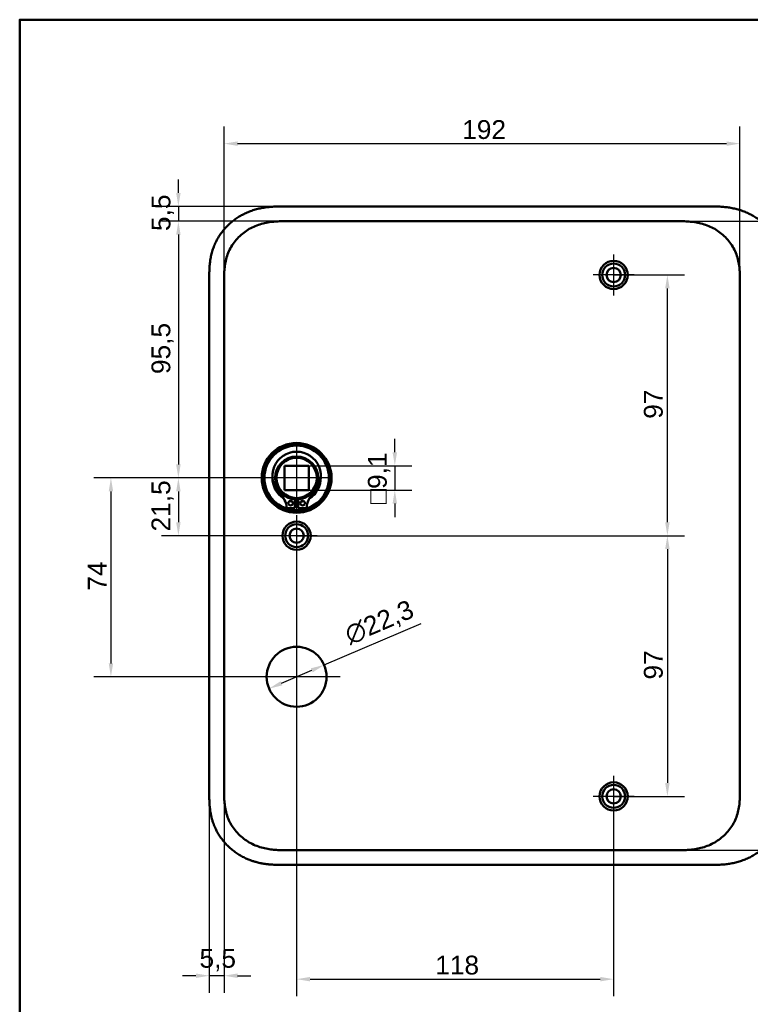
# Model space of a CAD drawing. Header units: millimetres. Extents: x 20 to 833, y 20 to 574.
# Tile 9 of 20: x 20 to 292, y 208 to 574. Entities that reach past the tile are written whole.
import ezdxf

# ---------------------------------------------------------------- set-up
doc = ezdxf.new("R2010")
doc.units = ezdxf.units.MM
doc.header["$LTSCALE"] = 2
for name, color, linetype, lineweight in [('Bemaßungen(DIN)', 7, 'Continuous', 25), ('Mittelpunktmarkierung(DIN)', 7, 'Continuous', 25), ('Sichtbare Kanten(DIN)', 7, 'Continuous', 50), ('Skizziergeometrie(DIN)', 7, 'Continuous', 50)]:
    doc.layers.add(name, color=color, linetype=linetype, lineweight=lineweight)
doc.styles.add('STANDARD-DIN~0', font='arial.ttf')
doc.dimstyles.new('CAD-LAN', dxfattribs={"dimscale": 2, "dimtxt": 3.5, "dimasz": 2.5, "dimexe": 3.175, "dimexo": 0, "dimgap": 0.8, "dimtad": 1, "dimrnd": 1e-08, "dimtxsty": 'STANDARD-DIN~0', "dimcen": 0.09, "dimdle": 10, "dimclrd": 250, "dimclre": 250, "dimclrt": 250, "dimadec": 0, "dimazin": 2, "dimtfac": 1, "dimtmove": 0, "dimatfit": 3, "dimfxl": 1, "dimtolj": 1, "dimtzin": 0, "dimlwd": 25, "dimlwe": 25, "dimarcsym": 0})

# ---------------------------------------------------------------- blocks, each defined once
blk = doc.blocks.new('Ränder Standardrahmen')
at = {"layer": 'Skizziergeometrie(DIN)', "flags": 128}
blk.add_lwpolyline([(10, 10), (10, 287), (410, 287), (410, 10), (10, 10)], dxfattribs=at)
blk = doc.blocks.new('*D8')
at = {"layer": 'Bemaßungen(DIN)', "color": 250, "linetype": 'Continuous', "lineweight": 25, "true_color": 0x3f3f3f, "transparency": 16777216}
for p, q in [((119.61, 499.02), (72.72, 499.02)), ((79.07, 494.02), (79.07, 408.52)), ((123.07, 403.52), (72.72, 403.52))]:
    blk.add_line(p, q, dxfattribs=at)
at = {"layer": 'Bemaßungen(DIN)', "color": 250, "linetype": 'Continuous', "true_color": 0x3f3f3f, "transparency": 16777216}
for points in [[(78.23, 494.02), (79.9, 494.02), (79.07, 499.02)], [(78.23, 408.52), (79.9, 408.52), (79.07, 403.52)]]:
    blk.add_solid(points, dxfattribs=at)
at = {"layer": 'Defpoints', "color": 0, "linetype": 'Continuous', "transparency": 16777216}
for p in [(119.61, 499.02), (79.07, 403.52), (123.07, 403.52)]:
    blk.add_point(p, dxfattribs=at)
at = {"layer": 'Bemaßungen(DIN)', "color": 250, "linetype": 'Continuous', "lineweight": 25, "true_color": 0x3f3f3f, "transparency": 16777216, "insert": (69.05, 442.15), "char_height": 7, "attachment_point": 1, "rotation": 90, "style": 'STANDARD-DIN~0'}
blk.add_mtext('\\A1;95,5', dxfattribs=at)
blk = doc.blocks.new('*D9')
at = {"layer": 'Bemaßungen(DIN)', "color": 250, "linetype": 'Continuous', "lineweight": 25, "true_color": 0x3f3f3f, "transparency": 16777216}
for p, q in [((123.07, 403.52), (72.72, 403.52)), ((79.07, 398.52), (79.07, 387.02)), ((123.07, 382.02), (72.72, 382.02))]:
    blk.add_line(p, q, dxfattribs=at)
at = {"layer": 'Bemaßungen(DIN)', "color": 250, "linetype": 'Continuous', "true_color": 0x3f3f3f, "transparency": 16777216}
for points in [[(78.23, 398.52), (79.9, 398.52), (79.07, 403.52)], [(78.23, 387.02), (79.9, 387.02), (79.07, 382.02)]]:
    blk.add_solid(points, dxfattribs=at)
at = {"layer": 'Defpoints', "color": 0, "linetype": 'Continuous', "transparency": 16777216}
for p in [(123.07, 403.52), (79.07, 382.02), (123.07, 382.02)]:
    blk.add_point(p, dxfattribs=at)
at = {"layer": 'Bemaßungen(DIN)', "color": 250, "linetype": 'Continuous', "lineweight": 25, "true_color": 0x3f3f3f, "transparency": 16777216, "insert": (69.05, 383.59), "char_height": 7, "attachment_point": 1, "rotation": 90, "style": 'STANDARD-DIN~0'}
blk.add_mtext('\\A1;21,5', dxfattribs=at)
blk = doc.blocks.new('*D10')
at = {"layer": 'Bemaßungen(DIN)', "color": 250, "linetype": 'Continuous', "lineweight": 25, "true_color": 0x3f3f3f, "transparency": 16777216}
for p, q in [((123.07, 403.52), (47.61, 403.52)), ((53.96, 398.52), (53.96, 334.52)), ((123.07, 329.52), (47.61, 329.52))]:
    blk.add_line(p, q, dxfattribs=at)
at = {"layer": 'Bemaßungen(DIN)', "color": 250, "linetype": 'Continuous', "true_color": 0x3f3f3f, "transparency": 16777216}
for points in [[(53.13, 398.52), (54.8, 398.52), (53.96, 403.52)], [(53.13, 334.52), (54.8, 334.52), (53.96, 329.52)]]:
    blk.add_solid(points, dxfattribs=at)
at = {"layer": 'Defpoints', "color": 0, "linetype": 'Continuous', "transparency": 16777216}
for p in [(123.07, 403.52), (53.96, 329.52), (123.07, 329.52)]:
    blk.add_point(p, dxfattribs=at)
at = {"layer": 'Bemaßungen(DIN)', "color": 250, "linetype": 'Continuous', "lineweight": 25, "true_color": 0x3f3f3f, "transparency": 16777216, "insert": (45.36, 361.55), "char_height": 7, "attachment_point": 1, "rotation": 90, "style": 'STANDARD-DIN~0'}
blk.add_mtext('\\A1;74', dxfattribs=at)
blk = doc.blocks.new('*D11')
at = {"layer": 'Bemaßungen(DIN)', "color": 250, "linetype": 'Continuous', "lineweight": 25, "true_color": 0x3f3f3f, "transparency": 16777216}
for p, q in [((79.07, 509.52), (79.07, 514.52)), ((118.61, 504.52), (72.72, 504.52)), ((79.07, 504.52), (79.07, 499.02)), ((119.61, 499.02), (72.72, 499.02)), ((79.07, 494.02), (79.07, 489.02))]:
    blk.add_line(p, q, dxfattribs=at)
at = {"layer": 'Bemaßungen(DIN)', "color": 250, "linetype": 'Continuous', "true_color": 0x3f3f3f, "transparency": 16777216}
for points in [[(78.23, 509.52), (79.9, 509.52), (79.07, 504.52)], [(78.23, 494.02), (79.9, 494.02), (79.07, 499.02)]]:
    blk.add_solid(points, dxfattribs=at)
at = {"layer": 'Defpoints', "color": 0, "linetype": 'Continuous', "transparency": 16777216}
for p in [(118.61, 504.52), (79.07, 499.02), (119.61, 499.02)]:
    blk.add_point(p, dxfattribs=at)
at = {"layer": 'Bemaßungen(DIN)', "color": 250, "linetype": 'Continuous', "lineweight": 25, "true_color": 0x3f3f3f, "transparency": 16777216, "insert": (69.08, 495.37), "char_height": 7, "attachment_point": 1, "rotation": 90, "style": 'STANDARD-DIN~0'}
blk.add_mtext('\\A1;5,5', dxfattribs=at)
blk = doc.blocks.new('*D12')
at = {"layer": 'Bemaßungen(DIN)', "color": 250, "linetype": 'Continuous', "lineweight": 25, "true_color": 0x3f3f3f, "transparency": 16777216}
for p, q in [((96.07, 476.74), (96.07, 534.24)), ((288.07, 476.74), (288.07, 534.24)), ((101.07, 527.89), (283.07, 527.89))]:
    blk.add_line(p, q, dxfattribs=at)
at = {"layer": 'Bemaßungen(DIN)', "color": 250, "linetype": 'Continuous', "true_color": 0x3f3f3f, "transparency": 16777216}
for points in [[(101.07, 528.72), (101.07, 527.05), (96.07, 527.89)], [(283.07, 528.72), (283.07, 527.05), (288.07, 527.89)]]:
    blk.add_solid(points, dxfattribs=at)
at = {"layer": 'Defpoints', "color": 0, "linetype": 'Continuous', "transparency": 16777216}
for p in [(288.07, 527.89), (96.07, 476.74), (288.07, 476.74)]:
    blk.add_point(p, dxfattribs=at)
at = {"layer": 'Bemaßungen(DIN)', "color": 250, "linetype": 'Continuous', "lineweight": 25, "true_color": 0x3f3f3f, "transparency": 16777216, "insert": (184.7, 536.63), "char_height": 7, "attachment_point": 1, "style": 'STANDARD-DIN~0'}
blk.add_mtext('\\A1;192', dxfattribs=at)
blk = doc.blocks.new('*D13')
at = {"layer": 'Bemaßungen(DIN)', "color": 250, "linetype": 'Continuous', "lineweight": 25, "true_color": 0x3f3f3f, "transparency": 16777216}
for p, q in [((264.53, 499.02), (350.88, 499.02)), ((344.53, 494.02), (344.53, 270.02)), ((264.53, 265.02), (350.88, 265.02))]:
    blk.add_line(p, q, dxfattribs=at)
at = {"layer": 'Bemaßungen(DIN)', "color": 250, "linetype": 'Continuous', "true_color": 0x3f3f3f, "transparency": 16777216}
for points in [[(343.7, 494.02), (345.36, 494.02), (344.53, 499.02)], [(343.7, 270.02), (345.36, 270.02), (344.53, 265.02)]]:
    blk.add_solid(points, dxfattribs=at)
at = {"layer": 'Defpoints', "color": 0, "linetype": 'Continuous', "transparency": 16777216}
for p in [(264.53, 499.02), (264.53, 265.02), (344.53, 265.02)]:
    blk.add_point(p, dxfattribs=at)
at = {"layer": 'Bemaßungen(DIN)', "color": 250, "linetype": 'Continuous', "lineweight": 25, "true_color": 0x3f3f3f, "transparency": 16777216, "insert": (335.78, 374.24), "char_height": 7, "attachment_point": 1, "rotation": 90, "style": 'STANDARD-DIN~0'}
blk.add_mtext('\\A1;234', dxfattribs=at)
blk = doc.blocks.new('*D14')
at = {"layer": 'Bemaßungen(DIN)', "color": 250, "linetype": 'Continuous', "lineweight": 25, "true_color": 0x3f3f3f, "transparency": 16777216}
for p, q in [((241.07, 479.02), (267.42, 479.02)), ((261.07, 387.02), (261.07, 474.02)), ((123.07, 382.02), (267.42, 382.02))]:
    blk.add_line(p, q, dxfattribs=at)
at = {"layer": 'Bemaßungen(DIN)', "color": 250, "linetype": 'Continuous', "true_color": 0x3f3f3f, "transparency": 16777216}
for points in [[(260.23, 474.02), (261.9, 474.02), (261.07, 479.02)], [(260.23, 387.02), (261.9, 387.02), (261.07, 382.02)]]:
    blk.add_solid(points, dxfattribs=at)
at = {"layer": 'Defpoints', "color": 0, "linetype": 'Continuous', "transparency": 16777216}
for p in [(241.07, 479.02), (261.07, 479.02), (123.07, 382.02)]:
    blk.add_point(p, dxfattribs=at)
at = {"layer": 'Bemaßungen(DIN)', "color": 250, "linetype": 'Continuous', "lineweight": 25, "true_color": 0x3f3f3f, "transparency": 16777216, "insert": (252.32, 425.51), "char_height": 7, "attachment_point": 1, "rotation": 90, "style": 'STANDARD-DIN~0'}
blk.add_mtext('\\A1;97', dxfattribs=at)
blk = doc.blocks.new('*D15')
at = {"layer": 'Bemaßungen(DIN)', "color": 250, "linetype": 'Continuous', "lineweight": 25, "true_color": 0x3f3f3f, "transparency": 16777216}
for p, q in [((123.07, 382.02), (267.42, 382.02)), ((261.07, 377.02), (261.07, 290.02)), ((241.07, 285.02), (267.42, 285.02))]:
    blk.add_line(p, q, dxfattribs=at)
at = {"layer": 'Bemaßungen(DIN)', "color": 250, "linetype": 'Continuous', "true_color": 0x3f3f3f, "transparency": 16777216}
for points in [[(260.23, 377.02), (261.9, 377.02), (261.07, 382.02)], [(260.23, 290.02), (261.9, 290.02), (261.07, 285.02)]]:
    blk.add_solid(points, dxfattribs=at)
at = {"layer": 'Defpoints', "color": 0, "linetype": 'Continuous', "transparency": 16777216}
for p in [(123.07, 382.02), (241.07, 285.02), (261.07, 285.02)]:
    blk.add_point(p, dxfattribs=at)
at = {"layer": 'Bemaßungen(DIN)', "color": 250, "linetype": 'Continuous', "lineweight": 25, "true_color": 0x3f3f3f, "transparency": 16777216, "insert": (252.32, 328.51), "char_height": 7, "attachment_point": 1, "rotation": 90, "style": 'STANDARD-DIN~0'}
blk.add_mtext('\\A1;97', dxfattribs=at)
blk = doc.blocks.new('*D16')
at = {"layer": 'Bemaßungen(DIN)', "color": 250, "linetype": 'Continuous', "lineweight": 25, "true_color": 0x3f3f3f, "transparency": 16777216}
for p, q in [((123.07, 374.37), (123.07, 210.67)), ((241.07, 277.37), (241.07, 210.67)), ((128.07, 217.02), (236.07, 217.02))]:
    blk.add_line(p, q, dxfattribs=at)
at = {"layer": 'Bemaßungen(DIN)', "color": 250, "linetype": 'Continuous', "true_color": 0x3f3f3f, "transparency": 16777216}
for points in [[(128.07, 217.85), (128.07, 216.19), (123.07, 217.02)], [(236.07, 217.85), (236.07, 216.19), (241.07, 217.02)]]:
    blk.add_solid(points, dxfattribs=at)
at = {"layer": 'Defpoints', "color": 0, "linetype": 'Continuous', "transparency": 16777216}
for p in [(123.07, 374.37), (241.07, 277.37), (241.07, 217.02)]:
    blk.add_point(p, dxfattribs=at)
at = {"layer": 'Bemaßungen(DIN)', "color": 250, "linetype": 'Continuous', "lineweight": 25, "true_color": 0x3f3f3f, "transparency": 16777216, "insert": (174.66, 225.77), "char_height": 7, "attachment_point": 1, "style": 'STANDARD-DIN~0'}
blk.add_mtext('\\A1;118', dxfattribs=at)
blk = doc.blocks.new('*D17')
at = {"layer": 'Bemaßungen(DIN)', "color": 250, "linetype": 'Continuous', "lineweight": 25, "true_color": 0x3f3f3f, "transparency": 16777216}
for p, q in [((90.57, 286.3), (90.57, 211.95)), ((96.07, 287.3), (96.07, 211.95)), ((85.57, 218.3), (80.57, 218.3)), ((96.07, 218.3), (90.57, 218.3)), ((101.07, 218.3), (106.07, 218.3))]:
    blk.add_line(p, q, dxfattribs=at)
at = {"layer": 'Bemaßungen(DIN)', "color": 250, "linetype": 'Continuous', "true_color": 0x3f3f3f, "transparency": 16777216}
for points in [[(85.57, 219.14), (85.57, 217.47), (90.57, 218.3)], [(101.07, 219.14), (101.07, 217.47), (96.07, 218.3)]]:
    blk.add_solid(points, dxfattribs=at)
at = {"layer": 'Defpoints', "color": 0, "linetype": 'Continuous', "transparency": 16777216}
for p in [(90.57, 286.3), (96.07, 287.3), (90.57, 218.3)]:
    blk.add_point(p, dxfattribs=at)
at = {"layer": 'Bemaßungen(DIN)', "color": 250, "linetype": 'Continuous', "lineweight": 25, "true_color": 0x3f3f3f, "transparency": 16777216, "insert": (86.92, 228.29), "char_height": 7, "attachment_point": 1, "style": 'STANDARD-DIN~0'}
blk.add_mtext('\\A1;5,5', dxfattribs=at)
blk = doc.blocks.new('*D18')
at = {"layer": 'Bemaßungen(DIN)', "color": 250, "linetype": 'Continuous', "lineweight": 25, "true_color": 0x3f3f3f, "transparency": 16777216}
for p, q in [((133.32, 333.91), (169.37, 349.34)), ((117.41, 327.1), (128.72, 331.94))]:
    blk.add_line(p, q, dxfattribs=at)
at = {"layer": 'Bemaßungen(DIN)', "color": 250, "linetype": 'Continuous', "true_color": 0x3f3f3f, "transparency": 16777216}
for points in [[(128.39, 332.71), (129.05, 331.17), (133.32, 333.91)], [(117.09, 327.87), (117.74, 326.33), (112.82, 325.13)]]:
    blk.add_solid(points, dxfattribs=at)
at = {"layer": 'Defpoints', "color": 0, "linetype": 'Continuous', "transparency": 16777216}
for p in [(133.32, 333.91), (112.82, 325.13)]:
    blk.add_point(p, dxfattribs=at)
at = {"layer": 'Bemaßungen(DIN)', "color": 250, "linetype": 'Continuous', "lineweight": 25, "true_color": 0x3f3f3f, "transparency": 16777216, "insert": (140.15, 347.97), "char_height": 7, "attachment_point": 1, "rotation": 23.1712, "style": 'STANDARD-DIN~0'}
blk.add_mtext('\\A1;∅22,3', dxfattribs=at)
blk = doc.blocks.new('*D19')
at = {"layer": 'Bemaßungen(DIN)', "color": 250, "linetype": 'Continuous', "lineweight": 25, "true_color": 0x3f3f3f, "transparency": 16777216}
for p, q in [((159.62, 413.07), (159.62, 418.07)), ((127.62, 408.07), (165.97, 408.07)), ((159.62, 408.07), (159.62, 398.97)), ((127.62, 398.97), (165.97, 398.97)), ((159.62, 393.97), (159.62, 388.97))]:
    blk.add_line(p, q, dxfattribs=at)
at = {"layer": 'Bemaßungen(DIN)', "color": 250, "linetype": 'Continuous', "true_color": 0x3f3f3f, "transparency": 16777216}
for points in [[(158.78, 413.07), (160.45, 413.07), (159.62, 408.07)], [(158.78, 393.97), (160.45, 393.97), (159.62, 398.97)]]:
    blk.add_solid(points, dxfattribs=at)
at = {"layer": 'Defpoints', "color": 0, "linetype": 'Continuous', "transparency": 16777216}
for p in [(127.62, 408.07), (127.62, 398.97), (159.62, 398.97)]:
    blk.add_point(p, dxfattribs=at)
at = {"layer": 'Bemaßungen(DIN)', "color": 250, "linetype": 'Continuous', "lineweight": 25, "true_color": 0x3f3f3f, "transparency": 16777216, "insert": (149.6, 393.75), "char_height": 7, "attachment_point": 1, "rotation": 90, "style": 'STANDARD-DIN~0'}
blk.add_mtext('\\A1;\\fAIGDT|b0|i0;\\H7.0000;o\\fArial|b0|i0;\\H7.0000;9,1', dxfattribs=at)

msp = doc.modelspace()

# ---------------------------------------------------------------- linework, layer by layer
at = {"layer": 'Mittelpunktmarkierung(DIN)', "linetype": 'Continuous'}
for p, q in [((241.068, 486.67), (241.068, 471.37)), ((248.718, 479.02), (233.418, 479.02)), ((123.068, 416.02), (123.068, 391.02)), ((135.568, 403.52), (110.568, 403.52)), ((123.068, 389.67), (123.068, 374.37)), ((130.718, 382.02), (115.418, 382.02)), ((123.068, 345.67), (123.068, 313.37)), ((139.218, 329.52), (106.918, 329.52)), ((241.068, 292.67), (241.068, 277.37)), ((248.718, 285.02), (233.418, 285.02))]:
    msp.add_line(p, q, dxfattribs=at)
at = {"layer": 'Sichtbare Kanten(DIN)'}
for p, q in [((277.529, 504.52), (118.606, 504.52)), ((119.606, 499.02), (119.606, 499.02)), ((119.606, 499.02), (264.529, 499.02)), ((264.529, 499.02), (264.529, 499.02)), ((90.568, 477.735), (90.568, 286.304)), ((118.518, 398.97), (118.518, 408.07)), ((118.518, 408.07), (127.618, 408.07)), ((127.618, 408.07), (127.618, 398.97)), ((118.518, 398.97), (127.618, 398.97)), ((122.451, 392.295), (119.391, 392.295)), ((122.451, 395.543), (122.451, 392.295)), ((123.684, 392.295), (123.684, 395.543)), ((126.744, 392.295), (123.684, 392.295)), ((119.606, 265.02), (264.529, 265.02)), ((264.529, 265.02), (264.529, 265.02)), ((118.606, 259.52), (277.529, 259.52))]:
    msp.add_line(p, q, dxfattribs=at)
for centre, radius in [((241.068, 479.02), 5.25), ((241.068, 479.02), 4.25), ((241.068, 479.02), 2.65), ((123.068, 403.52), 13), ((123.068, 403.52), 12.5), ((123.068, 403.52), 12), ((123.068, 403.52), 8), ((123.068, 403.52), 7.5), ((120.836, 394.145), 0.85), ((125.299, 394.145), 0.85), ((123.068, 382.02), 5.25), ((123.068, 382.02), 4.25), ((123.068, 382.02), 2.65), ((123.068, 329.52), 11.15), ((241.068, 285.02), 5.25), ((241.068, 285.02), 4.25), ((241.068, 285.02), 2.65)]:
    msp.add_circle(centre, radius, dxfattribs=at)
for centre, radius, start, end in [((123.068, 404.253), 9.017, 314.1409, 225.8591), ((123.068, 403.52), 9, 178.96905, 237.59019), ((123.068, 403.52), 9, 302.40981, 1.03095), ((110.745, 391.555), 8.678, 4.89181, 45.8591), ((135.391, 391.555), 8.678, 134.1409, 175.10819), ((123.068, 403.52), 9, 253.14516, 260.07473), ((123.068, 403.52), 8.2, 265.6871, 274.3129), ((123.068, 403.52), 9, 266.0711, 273.9289), ((123.068, 403.52), 9, 279.92527, 286.85484)]:
    msp.add_arc(centre, radius, start, end, dxfattribs=at)
for points, knots in [([(118.606, 504.52), (118.009, 504.52), (116.958, 504.519), (115.747, 504.494), (114.834, 504.459), (114.224, 504.426), (113.461, 504.372), (112.851, 504.317), (112.087, 504.234), (111.477, 504.154), (110.562, 504.013), (109.651, 503.843), (108.294, 503.53), (107.101, 503.189), (105.633, 502.68), (104.483, 502.207), (103.082, 501.533), (101.993, 500.931), (100.678, 500.097), (99.666, 499.369), (98.459, 498.386), (97.542, 497.541), (96.461, 496.418), (95.653, 495.466), (94.718, 494.217), (94.034, 493.172), (93.263, 491.814), (92.718, 490.689), (92.126, 489.245), (91.726, 488.062), (91.318, 486.559), (91.064, 485.342), (90.853, 483.964), (90.751, 483.044), (90.676, 482.126), (90.638, 481.514), (90.604, 480.751), (90.586, 480.143), (90.573, 479.386), (90.568, 478.633), (90.568, 478.034), (90.568, 477.735)], [-0.99999787, -0.99999787, -0.99999787, -0.99999787, -0.95833168, -0.92708204, -0.9166655, -0.89583241, -0.88541586, -0.86458277, -0.85416622, -0.83333313, -0.82291658, -0.79166695, -0.77083385, -0.72916767, -0.70833458, -0.66666839, -0.6458353, -0.60416912, -0.58333603, -0.54166984, -0.52083675, -0.47917057, -0.45833747, -0.41667129, -0.3958382, -0.35417201, -0.33333892, -0.29167274, -0.27083965, -0.22917346, -0.20834037, -0.16667419, -0.14584109, -0.11459146, -0.10417491, -0.08334182, -0.07292527, -0.05209218, -0.04167563, -0.02084254, -0.00000945, -0.00000945, -0.00000945, -0.00000945]), ([(304.568, 477.818), (304.568, 478.345), (304.567, 479.434), (304.534, 480.821), (304.457, 482.247), (304.354, 483.395), (304.158, 484.835), (303.944, 485.987), (303.595, 487.42), (303.25, 488.559), (302.729, 489.964), (302.242, 491.069), (301.543, 492.42), (300.914, 493.471), (300.042, 494.741), (299.279, 495.718), (298.246, 496.882), (297.361, 497.765), (296.187, 498.801), (295.198, 499.574), (293.905, 500.463), (292.831, 501.112), (291.446, 501.84), (290.308, 502.356), (288.857, 502.917), (287.678, 503.298), (286.188, 503.693), (284.987, 503.945), (283.483, 504.187), (282.28, 504.325), (280.782, 504.44), (279.293, 504.504), (278.115, 504.517), (277.529, 504.52)], [-0.97472618, -0.97472618, -0.97472618, -0.97472618, -0.93604739, -0.89534998, -0.87500127, -0.83430386, -0.81395515, -0.77325774, -0.75290903, -0.71221162, -0.69186291, -0.6511655, -0.6308168, -0.59011938, -0.56977068, -0.52907326, -0.50872456, -0.46802714, -0.44767844, -0.40698102, -0.38663232, -0.3459349, -0.3255862, -0.28488878, -0.26454008, -0.22384266, -0.20349396, -0.16279654, -0.14244784, -0.10175042, -0.08140172, -0.0407043, -0.00000689, -0.00000689, -0.00000689, -0.00000689]), ([(96.068, 476.735), (96.068, 477.363), (96.068, 478.011), (96.08, 478.66), (96.094, 479.383), (96.123, 480.107), (96.178, 480.822), (96.239, 481.6), (96.329, 482.369), (96.46, 483.13), (96.596, 483.923), (96.775, 484.709), (97.009, 485.5), (97.245, 486.293), (97.535, 487.081), (97.88, 487.846), (98.227, 488.615), (98.63, 489.363), (99.086, 490.081), (99.54, 490.796), (100.047, 491.481), (100.603, 492.129), (101.154, 492.771), (101.755, 493.38), (102.392, 493.94), (103.029, 494.5), (103.699, 495.012), (104.399, 495.477), (105.095, 495.938), (105.82, 496.353), (106.573, 496.722), (107.309, 497.083), (108.072, 497.399), (108.855, 497.67), (109.61, 497.932), (110.385, 498.151), (111.169, 498.329), (111.917, 498.499), (112.674, 498.631), (113.437, 498.731), (114.161, 498.826), (114.891, 498.892), (115.622, 498.936), (116.312, 498.978), (117.005, 498.999), (117.691, 499.01), (118.337, 499.019), (118.979, 499.02), (119.606, 499.02)], [0, 0, 0, 0, 0.2004784, 0.2004784, 0.2004784, 0.4237411, 0.4237411, 0.4237411, 0.6666843, 0.6666843, 0.6666843, 0.9194001, 0.9194001, 0.9194001, 1.1730034, 1.1730034, 1.1730034, 1.4278738, 1.4278738, 1.4278738, 1.6819326, 1.6819326, 1.6819326, 1.9333793, 1.9333793, 1.9333793, 2.1848165, 2.1848165, 2.1848165, 2.4343943, 2.4343943, 2.4343943, 2.6782826, 2.6782826, 2.6782826, 2.9134642, 2.9134642, 2.9134642, 3.137969, 3.137969, 3.137969, 3.3508216, 3.3508216, 3.3508216, 3.5518257, 3.5518257, 3.5518257, 3.7413067, 3.7413067, 3.7413067, 3.7413067]), ([(264.529, 499.02), (265.157, 499.02), (265.798, 499.019), (266.445, 499.01), (267.131, 498.999), (267.823, 498.978), (268.514, 498.936), (269.245, 498.892), (269.975, 498.826), (270.698, 498.731), (271.462, 498.631), (272.218, 498.499), (272.967, 498.329), (273.751, 498.151), (274.525, 497.932), (275.28, 497.67), (276.063, 497.399), (276.826, 497.083), (277.562, 496.722), (278.315, 496.353), (279.041, 495.938), (279.736, 495.477), (280.437, 495.012), (281.107, 494.5), (281.743, 493.94), (282.38, 493.38), (282.982, 492.771), (283.532, 492.129), (284.088, 491.481), (284.595, 490.796), (285.05, 490.081), (285.505, 489.363), (285.908, 488.615), (286.255, 487.846), (286.6, 487.081), (286.89, 486.293), (287.126, 485.499), (287.361, 484.709), (287.539, 483.923), (287.675, 483.13), (287.806, 482.368), (287.897, 481.6), (287.957, 480.822), (288.012, 480.107), (288.041, 479.383), (288.055, 478.66), (288.068, 478.011), (288.068, 477.363), (288.068, 476.735)], [0, 0, 0, 0, 0.1894861, 0.1894861, 0.1894861, 0.3904941, 0.3904941, 0.3904941, 0.6033491, 0.6033491, 0.6033491, 0.8278544, 0.8278544, 0.8278544, 1.0630348, 1.0630348, 1.0630348, 1.3069205, 1.3069205, 1.3069205, 1.5564953, 1.5564953, 1.5564953, 1.8079303, 1.8079303, 1.8079303, 2.0593759, 2.0593759, 2.0593759, 2.3134335, 2.3134335, 2.3134335, 2.5683022, 2.5683022, 2.5683022, 2.8219033, 2.8219033, 2.8219033, 3.0746163, 3.0746163, 3.0746163, 3.3175565, 3.3175565, 3.3175565, 3.5408165, 3.5408165, 3.5408165, 3.7412931, 3.7412931, 3.7412931, 3.7412931]), ([(90.568, 286.304), (90.568, 286.005), (90.568, 285.406), (90.573, 284.653), (90.586, 283.897), (90.604, 283.289), (90.638, 282.525), (90.675, 281.914), (90.751, 280.995), (90.853, 280.075), (91.04, 278.85), (91.223, 277.936), (91.441, 277.029), (91.604, 276.428), (91.83, 275.683), (92.03, 275.092), (92.303, 274.361), (92.54, 273.783), (92.922, 272.928), (93.341, 272.09), (94.034, 270.867), (94.718, 269.822), (95.653, 268.573), (96.461, 267.622), (97.541, 266.498), (98.459, 265.653), (99.666, 264.67), (100.678, 263.942), (101.992, 263.109), (103.082, 262.505), (104.343, 261.9), (105.202, 261.537), (106.073, 261.207), (106.66, 261.003), (107.548, 260.722), (108.444, 260.474), (109.651, 260.196), (110.562, 260.026), (111.477, 259.885), (112.087, 259.805), (112.851, 259.722), (113.461, 259.668), (114.224, 259.613), (114.834, 259.581), (115.747, 259.545), (116.958, 259.52), (118.009, 259.519), (118.606, 259.52)], [-0.99999789, -0.99999789, -0.99999789, -0.99999789, -0.9791648, -0.9583317, -0.94791516, -0.92708206, -0.91666552, -0.89583243, -0.88541588, -0.85416624, -0.83333315, -0.80208351, -0.79166696, -0.77083387, -0.76041733, -0.73958423, -0.72916769, -0.70833459, -0.69791805, -0.66666841, -0.64583532, -0.60416913, -0.58333604, -0.54166985, -0.52083676, -0.47917058, -0.45833749, -0.4166713, -0.39583821, -0.35417202, -0.33333893, -0.30208929, -0.29167275, -0.27083965, -0.26042311, -0.22917347, -0.20834038, -0.17709074, -0.16667419, -0.1458411, -0.13542455, -0.11459146, -0.10417491, -0.08334182, -0.07292528, -0.04167564, -0.00000945, -0.00000945, -0.00000945, -0.00000945]), ([(119.606, 265.02), (118.978, 265.02), (118.337, 265.02), (117.69, 265.03), (117.004, 265.04), (116.312, 265.062), (115.622, 265.103), (114.89, 265.147), (114.161, 265.213), (113.437, 265.308), (112.674, 265.408), (111.917, 265.541), (111.169, 265.71), (110.385, 265.888), (109.61, 266.107), (108.855, 266.369), (108.072, 266.64), (107.309, 266.956), (106.573, 267.317), (105.82, 267.686), (105.095, 268.101), (104.399, 268.562), (103.699, 269.027), (103.029, 269.539), (102.392, 270.099), (101.755, 270.66), (101.154, 271.268), (100.603, 271.91), (100.047, 272.558), (99.54, 273.243), (99.086, 273.959), (98.63, 274.676), (98.227, 275.424), (97.88, 276.193), (97.535, 276.959), (97.245, 277.746), (97.009, 278.54), (96.775, 279.33), (96.596, 280.116), (96.46, 280.909), (96.329, 281.671), (96.239, 282.439), (96.178, 283.217), (96.123, 283.932), (96.094, 284.656), (96.08, 285.379), (96.068, 286.028), (96.068, 286.676), (96.068, 287.304)], [0, 0, 0, 0, 0.1894834, 0.1894834, 0.1894834, 0.3904881, 0.3904881, 0.3904881, 0.6033414, 0.6033414, 0.6033414, 0.8278466, 0.8278466, 0.8278466, 1.0630283, 1.0630283, 1.0630283, 1.3069161, 1.3069161, 1.3069161, 1.5564929, 1.5564929, 1.5564929, 1.8079285, 1.8079285, 1.8079285, 2.0593731, 2.0593731, 2.0593731, 2.3134297, 2.3134297, 2.3134297, 2.5682979, 2.5682979, 2.5682979, 2.8218991, 2.8218991, 2.8218991, 3.0746122, 3.0746122, 3.0746122, 3.3175525, 3.3175525, 3.3175525, 3.5408138, 3.5408138, 3.5408138, 3.7412926, 3.7412926, 3.7412926, 3.7412926]), ([(288.068, 287.304), (288.068, 286.676), (288.068, 286.028), (288.055, 285.379), (288.041, 284.656), (288.012, 283.932), (287.957, 283.217), (287.897, 282.439), (287.806, 281.671), (287.675, 280.909), (287.539, 280.116), (287.361, 279.33), (287.126, 278.54), (286.89, 277.746), (286.6, 276.959), (286.255, 276.193), (285.908, 275.424), (285.505, 274.676), (285.049, 273.959), (284.595, 273.243), (284.088, 272.558), (283.532, 271.91), (282.981, 271.268), (282.38, 270.66), (281.743, 270.099), (281.107, 269.539), (280.437, 269.027), (279.736, 268.562), (279.041, 268.101), (278.315, 267.686), (277.562, 267.317), (276.826, 266.956), (276.063, 266.64), (275.28, 266.369), (274.525, 266.107), (273.751, 265.888), (272.967, 265.71), (272.218, 265.541), (271.462, 265.408), (270.698, 265.308), (269.974, 265.213), (269.245, 265.147), (268.513, 265.103), (267.823, 265.062), (267.131, 265.04), (266.445, 265.03), (265.798, 265.02), (265.157, 265.02), (264.529, 265.02)], [0, 0, 0, 0, 0.20048, 0.20048, 0.20048, 0.4237428, 0.4237428, 0.4237428, 0.6666848, 0.6666848, 0.6666848, 0.9193992, 0.9193992, 0.9193992, 1.173002, 1.173002, 1.173002, 1.4278722, 1.4278722, 1.4278722, 1.6819311, 1.6819311, 1.6819311, 1.933378, 1.933378, 1.933378, 2.1848149, 2.1848149, 2.1848149, 2.4343919, 2.4343919, 2.4343919, 2.6782792, 2.6782792, 2.6782792, 2.9134601, 2.9134601, 2.9134601, 3.1379646, 3.1379646, 3.1379646, 3.3508174, 3.3508174, 3.3508174, 3.5518222, 3.5518222, 3.5518222, 3.7413044, 3.7413044, 3.7413044, 3.7413044]), ([(277.529, 259.52), (278.115, 259.522), (279.293, 259.535), (280.782, 259.599), (282.28, 259.714), (283.483, 259.852), (284.987, 260.094), (286.188, 260.346), (287.678, 260.741), (288.857, 261.122), (290.308, 261.683), (291.446, 262.199), (292.831, 262.927), (293.905, 263.576), (295.198, 264.465), (296.187, 265.238), (297.361, 266.274), (298.246, 267.157), (299.279, 268.322), (300.042, 269.298), (300.914, 270.568), (301.543, 271.62), (302.242, 272.97), (302.729, 274.075), (303.25, 275.48), (303.595, 276.619), (303.944, 278.053), (304.158, 279.205), (304.354, 280.644), (304.457, 281.792), (304.534, 283.218), (304.567, 284.633), (304.568, 285.75), (304.568, 286.304)], [-0.99998994, -0.99998994, -0.99998994, -0.99998994, -0.9592928, -0.91859565, -0.89824708, -0.85754993, -0.83720136, -0.79650421, -0.77615564, -0.73545849, -0.71510992, -0.67441277, -0.6540642, -0.61336705, -0.59301848, -0.55232133, -0.53197276, -0.49127561, -0.47092704, -0.43022989, -0.40988132, -0.36918417, -0.3488356, -0.30813845, -0.28778988, -0.24709273, -0.22674416, -0.18604701, -0.16569844, -0.12500129, -0.10465272, -0.06395557, -0.02325842, -0.02325842, -0.02325842, -0.02325842])]:
    msp.add_open_spline(points, degree=3, knots=knots, dxfattribs=at)
for points in [[(96.068, 287.304), (96.068, 382.02), (96.068, 476.735)], [(288.068, 476.735), (288.068, 382.02), (288.068, 287.304)]]:
    msp.add_open_spline(points, degree=2, dxfattribs=at)

# ---------------------------------------------------------------- block references
at = {"xscale": 2, "yscale": 2, "zscale": 2}
msp.add_blockref('Ränder Standardrahmen', (0, 0), dxfattribs=at)

# ---------------------------------------------------------------- dimensions: what is measured, and where the dimension line sits
at = {"layer": 'Bemaßungen(DIN)', "color": 250, "linetype": 'Continuous', "lineweight": 25, "true_color": 0x3f3f3f}
for base, p1, p2, angle, override, picture, middle in [((288.068, 527.886), (96.068, 476.735), (288.068, 476.735), 180, {"dimgap": 0.8, "dimdec": 2, "dimtol": 0, "dimlim": 0, "dimtp": 0, "dimtm": 0, "dimtdec": 2, "dimtofl": 0, "dimatfit": 1}, '*D12', (192.068, 527.886)), ((79.068, 499.02), (118.606, 504.52), (119.606, 499.02), 90, {"dimgap": 0.8, "dimdec": 2, "dimtol": 0, "dimlim": 0, "dimtp": 0, "dimtm": 0, "dimtdec": 2, "dimtofl": 1, "dimatfit": 1}, '*D11', (79.068, 501.77)), ((79.068, 403.52), (119.606, 499.02), (123.068, 403.52), 90, {"dimgap": 0.8, "dimdec": 2, "dimtol": 0, "dimlim": 0, "dimtp": 0, "dimtm": 0, "dimtdec": 2, "dimtofl": 0, "dimatfit": 1}, '*D8', (79.068, 451.27)), ((344.529, 265.02), (264.529, 499.02), (264.529, 265.02), 90, {"dimgap": 0.8, "dimdec": 2, "dimtol": 0, "dimlim": 0, "dimtp": 0, "dimtm": 0, "dimtdec": 2, "dimtofl": 0, "dimatfit": 1}, '*D13', (344.529, 382.02)), ((261.068, 479.02), (123.068, 382.02), (241.068, 479.02), 90, {"dimgap": 0.8, "dimdec": 2, "dimtol": 0, "dimlim": 0, "dimtp": 0, "dimtm": 0, "dimtdec": 2, "dimtofl": 0, "dimatfit": 1}, '*D14', (261.068, 430.52)), ((53.963, 329.52), (123.068, 403.52), (123.068, 329.52), 90, {"dimgap": 0.8, "dimdec": 2, "dimtol": 0, "dimlim": 0, "dimtp": 0, "dimtm": 0, "dimtdec": 2, "dimtofl": 0, "dimatfit": 1}, '*D10', (53.963, 366.52)), ((79.068, 382.02), (123.068, 403.52), (123.068, 382.02), 90, {"dimgap": 0.8, "dimdec": 2, "dimtol": 0, "dimlim": 0, "dimtp": 0, "dimtm": 0, "dimtdec": 2, "dimtofl": 0, "dimatfit": 1}, '*D9', (79.068, 392.77)), ((261.068, 285.02), (123.068, 382.02), (241.068, 285.02), 90, {"dimgap": 0.8, "dimdec": 2, "dimtol": 0, "dimlim": 0, "dimtp": 0, "dimtm": 0, "dimtdec": 2, "dimtofl": 0, "dimatfit": 1}, '*D15', (261.068, 333.52)), ((241.068, 217.02), (123.068, 374.37), (241.068, 277.37), 180, {"dimgap": 0.8, "dimdec": 2, "dimtol": 0, "dimlim": 0, "dimtp": 0, "dimtm": 0, "dimtdec": 2, "dimtofl": 0, "dimatfit": 1}, '*D16', (182.068, 217.02)), ((90.568, 218.304), (96.068, 287.304), (90.568, 286.304), 180, {"dimgap": 0.8, "dimdec": 2, "dimtol": 0, "dimlim": 0, "dimtp": 0, "dimtm": 0, "dimtdec": 2, "dimtofl": 1, "dimatfit": 1}, '*D17', (93.318, 218.304))]:
    dim = msp.add_linear_dim(base=base, p1=p1, p2=p2, angle=angle, dimstyle='CAD-LAN', override=override, dxfattribs=at)
    dim.commit()
    dim.dimension.update_dxf_attribs({"geometry": picture, "text_midpoint": middle, "dimtype": 160})
dim = msp.add_linear_dim(base=(159.618, 398.97), p1=(127.618, 408.07), p2=(127.618, 398.97), angle=90, text='\\fAIGDT|b0|i0;\\H7.0000;o\\fArial|b0|i0;\\H7.0000;<>', dimstyle='CAD-LAN', override={"dimgap": 0.8, "dimdec": 2, "dimtol": 0, "dimlim": 0, "dimtp": 0, "dimtm": 0, "dimtdec": 2, "dimtofl": 1, "dimatfit": 1}, dxfattribs=at)
dim.commit()
dim.dimension.update_dxf_attribs({"geometry": '*D19', "text_midpoint": (159.618, 403.52), "dimtype": 160})
dim = msp.add_diameter_dim_2p(p1=(112.817, 325.132), p2=(133.318, 333.907), dimstyle='CAD-LAN', override={"dimgap": 0.8, "dimdec": 2, "dimlfac": 1, "dimtol": 0, "dimlim": 0, "dimtp": 0, "dimtm": 0, "dimtdec": 2, "dimatfit": 2}, dxfattribs=at)
dim.commit()
dim.dimension.update_dxf_attribs({"geometry": '*D18', "text_midpoint": (156.036, 343.63), "dimtype": 163})

doc.saveas('drawing.dxf')
